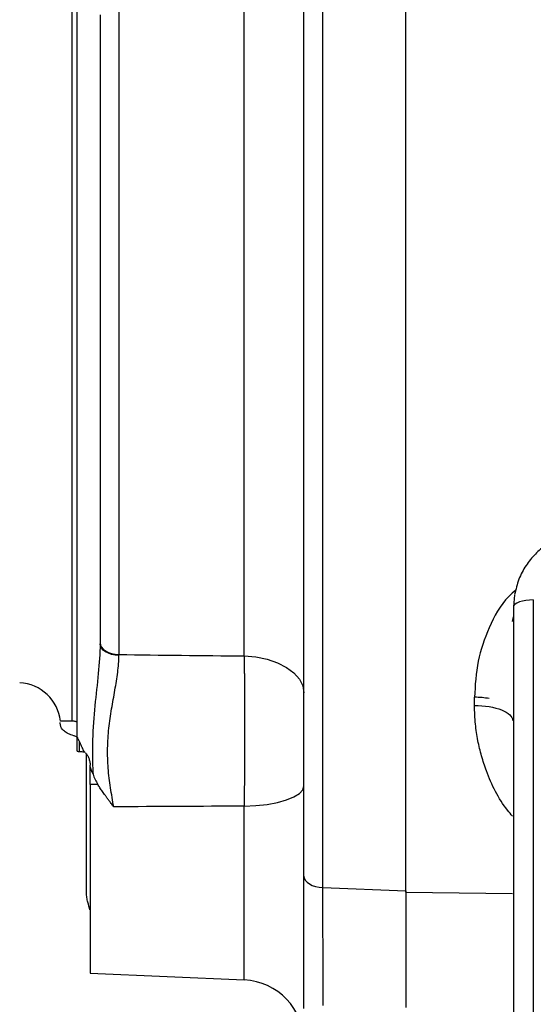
# Model space of a CAD drawing. Extents: x 0.3 to 33.9, y 0.2 to 21.7.
# Tile 4 of 20: x 6.6 to 8.2, y 10.5 to 13.5. Entities that reach past the tile are written whole.
import ezdxf

# ---------------------------------------------------------------- set-up
doc = ezdxf.new("R2010")
doc.units = 0
doc.header["$MEASUREMENT"] = 0
doc.layers.get('0').update_dxf_attribs({"linetype": 'CONTINUOUS'})
doc.layers.add('SLD-0', color=7, linetype='CONTINUOUS')
doc.styles.add('SLDTEXTSTYLE1', font='TXT', dxfattribs={"width": 0.605})
doc.dimstyles.new('SLDDIMSTYLE0', dxfattribs={"dimtxt": 0.222453, "dimasz": 0.13, "dimexe": 0, "dimexo": 0.0625, "dimgap": 0.055613, "dimtad": 0, "dimtih": 1, "dimtoh": 1, "dimrnd": 1e-09, "dimzin": 12, "dimtxsty": 'SLDTEXTSTYLE1', "dimsah": 1, "dimcen": 0.09, "dimazin": 3, "dimtfac": 1, "dimtofl": 0, "dimtmove": 0, "dimatfit": 3, "dimtolj": 1, "dimtzin": 12})
doc.dimstyles.new('SLDDIMSTYLE1', dxfattribs={"dimtxt": 0.222453, "dimasz": 0.13, "dimexe": 0, "dimexo": 0.0625, "dimgap": 0.055613, "dimtad": 0, "dimtih": 1, "dimtoh": 1, "dimrnd": 1e-09, "dimzin": 4, "dimtxsty": 'SLDTEXTSTYLE1', "dimsah": 1, "dimcen": 0.09, "dimazin": 3, "dimtfac": 1, "dimtofl": 0, "dimtmove": 0, "dimatfit": 3, "dimtolj": 1, "dimtzin": 12})

# ---------------------------------------------------------------- blocks, each defined once
blk = doc.blocks.new('_D_1')
at = {"layer": 'SLD-0'}
for p, q in [((10, 15.6478), (3.123, 15.6478)), ((3.248, 15.6478), (3.248, 11.7404)), ((2.9297, 11.3839), (2.8788, 11.3839)), ((2.8788, 11.3839), (2.8788, 11.0423)), ((3.5663, 11.3839), (3.6172, 11.3839)), ((3.6172, 11.3839), (3.6172, 11.0423)), ((2.8788, 11.0423), (2.9297, 11.0423)), ((3.6172, 11.0423), (3.5663, 11.0423)), ((3.248, 7.1032), (3.248, 10.9914)), ((8.7337, 7.1032), (3.123, 7.1032))]:
    blk.add_line(p, q, dxfattribs=at)
for points in [[(3.248, 15.6478), (3.228, 15.5178), (3.268, 15.5178)], [(3.248, 7.1032), (3.268, 7.2332), (3.228, 7.2332)]]:
    blk.add_solid(points, dxfattribs=at)
at = {"layer": 'SLD-0', "char_height": 0.22917, "attachment_point": 1, "style": 'SLDTEXTSTYLE1'}
for s, insert in [('8.54', (2.9509, 11.7303)), ('217', (2.9934, 11.3377))]:
    blk.add_mtext(s, dxfattribs=dict(at, insert=insert))
blk = doc.blocks.new('_D_2')
at = {"layer": 'SLD-0'}
for p, q in [((10, 15.6478), (4.3041, 15.6478)), ((4.4291, 15.6478), (4.4291, 12.6762)), ((3.9835, 12.3197), (3.9326, 12.3197)), ((3.9326, 12.3197), (3.9326, 11.9781)), ((4.8747, 12.3197), (4.9256, 12.3197)), ((4.9256, 12.3197), (4.9256, 11.9781)), ((3.9326, 11.9781), (3.9835, 11.9781)), ((4.9256, 11.9781), (4.8747, 11.9781)), ((4.4291, 8.3432), (4.4291, 11.9272)), ((7.56, 8.3432), (4.3041, 8.3432))]:
    blk.add_line(p, q, dxfattribs=at)
for points in [[(4.4291, 15.6478), (4.4091, 15.5178), (4.4491, 15.5178)], [(4.4291, 8.3432), (4.4491, 8.4732), (4.4091, 8.4732)]]:
    blk.add_solid(points, dxfattribs=at)
at = {"layer": 'SLD-0', "char_height": 0.22917, "attachment_point": 1, "style": 'SLDTEXTSTYLE1'}
for s, insert in [('7.30', (4.132, 12.6661)), ('185.5', (4.0472, 12.2735))]:
    blk.add_mtext(s, dxfattribs=dict(at, insert=insert))
blk = doc.blocks.new('_D_3')
at = {"layer": 'SLD-0'}
for p, q in [((4.8671, 12.0532), (4.8671, 18.956)), ((10.05, 15.6978), (10.05, 18.956)), ((4.8671, 18.831), (6.8639, 18.831)), ((7.0039, 18.849), (6.953, 18.849)), ((6.953, 18.849), (6.953, 18.5074)), ((7.8951, 18.849), (7.9461, 18.849)), ((7.9461, 18.849), (7.9461, 18.5074)), ((10.05, 18.831), (8.0352, 18.831)), ((6.953, 18.5074), (7.0039, 18.5074)), ((7.9461, 18.5074), (7.8951, 18.5074))]:
    blk.add_line(p, q, dxfattribs=at)
for points in [[(4.8671, 18.831), (4.9971, 18.811), (4.9971, 18.851)], [(10.05, 18.831), (9.92, 18.851), (9.92, 18.811)]]:
    blk.add_solid(points, dxfattribs=at)
at = {"layer": 'SLD-0', "char_height": 0.22917, "attachment_point": 1, "style": 'SLDTEXTSTYLE1'}
for s, insert in [('5.18', (7.1525, 19.1954)), ('131.6', (7.0676, 18.8028))]:
    blk.add_mtext(s, dxfattribs=dict(at, insert=insert))

msp = doc.modelspace()

# ---------------------------------------------------------------- linework, layer by layer
at = {"color": 7, "linetype": 'CONTINUOUS'}
for p, q in [((7.7855, 10.86), (7.7855, 14.2756)), ((7.5328, 10.8701), (7.5328, 14.2655)), ((6.7855, 11.3275), (6.7855, 13.8081)), ((6.7705, 11.3752), (6.7705, 13.7604)), ((6.9128, 13.5578), (6.9128, 11.5778)), ((7.2937, 11.5734), (7.2937, 13.5622)), ((8.116, 11.7588), (8.113, 11.7223)), ((8.173, 11.7438), (8.173, 10.3434)), ((8.113, 11.7223), (8.113, 10.3219)), ((8.11, 11.678), (8.113, 11.6926)), ((6.8555, 11.6134), (6.8555, 11.6103)), ((7.9941, 11.4234), (7.9941, 11.4479)), ((6.7705, 11.3752), (6.7348, 11.3752)), ((6.7355, 11.3624), (6.7344, 11.3714)), ((6.8144, 10.854), (6.8144, 11.2749)), ((6.8255, 11.2376), (6.8255, 11.2415)), ((6.8485, 11.1831), (6.8255, 11.1826)), ((6.8255, 11.1826), (6.8255, 10.6091)), ((7.5328, 10.8701), (7.7855, 10.86)), ((6.8255, 10.6091), (7.2937, 10.5887))]:
    msp.add_line(p, q, dxfattribs=at)
at = {"color": 8, "linetype": 'CONTINUOUS'}
for p, q in [((7.2937, 10.5887), (7.2937, 11.1169)), ((7.7855, 10.8554), (8.11, 10.852))]:
    msp.add_line(p, q, dxfattribs=at)
at = {"color": 7, "linetype": 'CONTINUOUS', "flags": 128}
for points in [[(8.173, 11.7438), (8.1613, 11.7434), (8.15, 11.7422), (8.1396, 11.7402), (8.1305, 11.7375), (8.1231, 11.7343), (8.1175, 11.7305), (8.1141, 11.7265), (8.113, 11.7223)], [(6.8555, 11.6134), (6.8566, 11.6066), (6.8598, 11.6001), (6.865, 11.5941), (6.8721, 11.5888), (6.8808, 11.5843), (6.8907, 11.581), (6.9015, 11.5788), (6.9128, 11.5778)], [(6.9128, 11.575), (6.9015, 11.5759), (6.8907, 11.5781), (6.8808, 11.5815), (6.8721, 11.5859), (6.865, 11.5911), (6.8598, 11.5971), (6.8566, 11.6036), (6.8555, 11.6103)], [(7.2937, 11.5734), (7.3296, 11.5704), (7.3639, 11.5635), (7.3953, 11.5529), (7.4227, 11.5389), (7.4451, 11.5221), (7.4618, 11.5031), (7.472, 11.4826), (7.4755, 11.4613)], [(7.2937, 11.1169), (7.3296, 11.1185), (7.3639, 11.1223), (7.3953, 11.1281), (7.4227, 11.1358), (7.4451, 11.145), (7.4618, 11.1554), (7.472, 11.1666), (7.4755, 11.1783)], [(7.4755, 10.9041), (7.4766, 10.8977), (7.4798, 10.8914), (7.485, 10.8857), (7.4921, 10.8806), (7.5008, 10.8763), (7.5107, 10.8731), (7.5215, 10.871), (7.5328, 10.8701)]]:
    msp.add_lwpolyline(points, dxfattribs=at)
at = {"color": 7, "linetype": 'CONTINUOUS'}
for centre, radius, start in [((6.6055, 11.3617), 0.13, 5.9972), ((7.2855, 10.3989), 0.19, 0)]:
    msp.add_arc(centre, radius, start, 87.5, dxfattribs=at)
for points, knots in [([(7.7855, 10.8554), (7.7855, 10.9801), (7.7855, 11.1114), (7.7855, 11.3842), (7.7855, 11.5256), (7.7855, 11.8155), (7.7855, 11.9638), (7.7855, 12.2641), (7.7855, 12.4159), (7.7855, 12.7197), (7.7855, 12.8715), (7.7855, 13.1718), (7.7855, 13.3201), (7.7855, 13.61), (7.7855, 13.7514), (7.7855, 14.0242), (7.7855, 14.1555), (7.7855, 14.2802)], [0, 0, 0, 0, 0.125, 0.125, 0.25, 0.25, 0.375, 0.375, 0.5, 0.5, 0.625, 0.625, 0.75, 0.75, 0.875, 0.875, 1, 1, 1, 1]), ([(7.4755, 10.9041), (7.4755, 10.9139), (7.4755, 10.9333), (7.4755, 10.9629), (7.4755, 10.9926), (7.4755, 11.0225), (7.4755, 11.0527), (7.4755, 11.083), (7.4755, 11.1136), (7.4755, 11.1444), (7.4755, 11.1754), (7.4755, 11.2067), (7.4755, 11.2381), (7.4755, 11.3247), (7.4755, 11.4692), (7.4755, 11.6776), (7.4755, 11.8929), (7.4755, 12.1147), (7.4755, 12.3401), (7.4755, 12.5678), (7.4755, 12.7955), (7.4755, 13.0209), (7.4755, 13.2427), (7.4755, 13.458), (7.4755, 13.6664), (7.4755, 13.8187), (7.4755, 13.92), (7.4755, 13.9736), (7.4755, 14.0265), (7.4755, 14.0787), (7.4755, 14.1303), (7.4755, 14.1813), (7.4755, 14.2148), (7.4755, 14.2315)], [0, 0, 0, 0, 0.010013, 0.02002, 0.03002, 0.040016, 0.050009, 0.060001, 0.069993, 0.079987, 0.089983, 0.099984, 0.109991, 0.120006, 0.182091, 0.244182, 0.30775, 0.371324, 0.435659, 0.500001, 0.564336, 0.628678, 0.692245, 0.755819, 0.817905, 0.879996, 0.897157, 0.9143, 0.931432, 0.948561, 0.965694, 0.982837, 1, 1, 1, 1]), ([(6.8555, 13.5222), (6.8555, 13.2458), (6.8555, 12.9113), (6.8555, 12.2243), (6.8555, 11.8898), (6.8555, 11.6134)], [0, 0, 0, 0, 0.5, 0.5, 1, 1, 1, 1]), ([(8.363, 11.9597), (8.3433, 11.9585), (8.3159, 11.9568), (8.277, 11.9458), (8.2452, 11.9329), (8.2102, 11.9117), (8.1776, 11.8836), (8.1493, 11.8483), (8.127, 11.8067), (8.1198, 11.7758), (8.1162, 11.7601)], [0, 0, 0, 0, 0.167506, 0.234543, 0.345955, 0.462128, 0.587405, 0.719363, 0.857481, 1, 1, 1, 1]), ([(6.8555, 11.6103), (6.8555, 11.5815), (6.8532, 11.5515), (6.8471, 11.4887), (6.8432, 11.4557), (6.8366, 11.3886), (6.8339, 11.3543), (6.8322, 11.3014), (6.832, 11.2836), (6.8325, 11.2486), (6.8331, 11.2312), (6.8341, 11.214)], [0, 0, 0, 0, 0.25, 0.25, 0.5, 0.5, 0.75, 0.75, 0.875, 0.875, 1, 1, 1, 1]), ([(6.8971, 11.115), (6.8937, 11.1338), (6.8903, 11.1534), (6.8844, 11.1926), (6.8819, 11.2124), (6.8788, 11.2524), (6.8781, 11.2726), (6.8787, 11.3032), (6.8791, 11.3134), (6.8805, 11.3337), (6.8814, 11.3437), (6.8846, 11.3736), (6.8875, 11.3932), (6.8939, 11.4318), (6.8974, 11.451), (6.9039, 11.4882), (6.9069, 11.5062), (6.9113, 11.5414), (6.9128, 11.5584), (6.9128, 11.575)], [0, 0, 0, 0, 0.125, 0.125, 0.25, 0.25, 0.375, 0.375, 0.4375, 0.4375, 0.5, 0.5, 0.625, 0.625, 0.75, 0.75, 0.875, 0.875, 1, 1, 1, 1]), ([(7.2937, 11.5734), (7.2938, 11.5695), (7.2939, 11.5617), (7.294, 11.5497), (7.2941, 11.5375), (7.2942, 11.5251), (7.2943, 11.5126), (7.2944, 11.4998), (7.2945, 11.4869), (7.2945, 11.4739), (7.2946, 11.4608), (7.2946, 11.4476), (7.2947, 11.4343), (7.2947, 11.4209), (7.2948, 11.4075), (7.2948, 11.3941), (7.2948, 11.3806), (7.2948, 11.3672), (7.2948, 11.3498), (7.2948, 11.3282), (7.2948, 11.3022), (7.2947, 11.2758), (7.2946, 11.2492), (7.2945, 11.2225), (7.2943, 11.1957), (7.2942, 11.1692), (7.294, 11.1428), (7.2938, 11.1255), (7.2937, 11.1169)], [0, 0, 0, 0, 0.029981, 0.05996, 0.089921, 0.11985, 0.149734, 0.179557, 0.209305, 0.238965, 0.268523, 0.297965, 0.327278, 0.356449, 0.385465, 0.414315, 0.442986, 0.471467, 0.499747, 0.553389, 0.607715, 0.662645, 0.718097, 0.773982, 0.830211, 0.886687, 0.943316, 1, 1, 1, 1]), ([(6.7855, 11.3703), (6.7855, 11.3717), (6.784, 11.3729), (6.7785, 11.3747), (6.7745, 11.3752), (6.7705, 11.3752)], [0, 0, 0, 0, 0.5, 0.5, 1, 1, 1, 1]), ([(6.7755, 11.3309), (6.7694, 11.3326), (6.7641, 11.3348), (6.7546, 11.3397), (6.7504, 11.3424), (6.7435, 11.3479), (6.7407, 11.3508), (6.7368, 11.3563), (6.7357, 11.359), (6.7355, 11.3617)], [0, 0, 0, 0, 0.25, 0.25, 0.5, 0.5, 0.75, 0.75, 1, 1, 1, 1]), ([(6.7855, 11.3268), (6.7832, 11.328), (6.7802, 11.3296), (6.7765, 11.3306), (6.7755, 11.3309)], [0, 0, 0, 0, 0.728055, 1, 1, 1, 1]), ([(6.7927, 11.314), (6.7917, 11.3163), (6.7905, 11.3186), (6.7893, 11.3209), (6.7887, 11.322), (6.7881, 11.3231), (6.7875, 11.3243), (6.7868, 11.3254), (6.7862, 11.3264), (6.7855, 11.3275)], [0, 0, 0, 0, 0.0002012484, 0.0002012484, 0.0002012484, 0.0003022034, 0.0003022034, 0.0003022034, 0.0004033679, 0.0004033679, 0.0004033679, 0.0004033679]), ([(6.7855, 11.2843), (6.7855, 11.2889), (6.7855, 11.2936), (6.7855, 11.2984), (6.7855, 11.3032), (6.7855, 11.308), (6.7855, 11.3129), (6.7855, 11.3177), (6.7855, 11.3226), (6.7855, 11.3275)], [0, 0, 0, 0, 0.000375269, 0.000375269, 0.000375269, 0.000757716, 0.000757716, 0.000757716, 0.00114051, 0.00114051, 0.00114051, 0.00114051]), ([(6.8071, 11.2822), (6.8052, 11.2864), (6.8034, 11.2907), (6.8015, 11.2949), (6.8, 11.2981), (6.7986, 11.3013), (6.7971, 11.3045), (6.7957, 11.3076), (6.7942, 11.3108), (6.7927, 11.314)], [0, 0, 0, 0, 0.0003699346, 0.0003699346, 0.0003699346, 0.0006461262, 0.0006461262, 0.0006461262, 0.0009224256, 0.0009224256, 0.0009224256, 0.0009224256]), ([(6.7855, 11.2843), (6.7867, 11.284), (6.789, 11.2835), (6.7915, 11.2833), (6.7927, 11.2831)], [0, 0, 0, 0, 0.506579, 1, 1, 1, 1]), ([(6.7927, 11.2831), (6.7951, 11.283), (6.7975, 11.2828), (6.7999, 11.2827), (6.8023, 11.2825), (6.8047, 11.2824), (6.8071, 11.2822)], [0, 0, 0, 0, 0.0001829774, 0.0001829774, 0.0001829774, 0.0003659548, 0.0003659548, 0.0003659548, 0.0003659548]), ([(6.8105, 11.2795), (6.8129, 11.2775), (6.8149, 11.2749), (6.8184, 11.2692), (6.8199, 11.2661), (6.8224, 11.2596), (6.8234, 11.2561), (6.8249, 11.249), (6.8255, 11.2453), (6.8255, 11.2415)], [0, 0, 0, 0, 0.25, 0.25, 0.5, 0.5, 0.75, 0.75, 1, 1, 1, 1]), ([(6.8341, 11.214), (6.8327, 11.2178), (6.83, 11.2257), (6.827, 11.2336), (6.8255, 11.2376)], [0, 0, 0, 0, 0.492251, 1, 1, 1, 1]), ([(6.8971, 11.115), (6.8945, 11.1185), (6.8896, 11.125), (6.8827, 11.1342), (6.8768, 11.1421), (6.8703, 11.151), (6.8631, 11.1611), (6.8553, 11.1724), (6.8507, 11.1796), (6.8485, 11.1831)], [0, 0, 0, 0, 0.151176, 0.284868, 0.401109, 0.499932, 0.679671, 0.846301, 1, 1, 1, 1]), ([(7.4755, 10.5016), (7.4755, 10.5066), (7.4755, 10.5166), (7.4755, 10.5317), (7.4755, 10.5468), (7.4755, 10.5619), (7.4755, 10.5771), (7.4755, 10.5922), (7.4755, 10.6199), (7.4755, 10.6602), (7.4755, 10.7122), (7.4755, 10.7631), (7.4755, 10.8042), (7.4755, 10.8361), (7.4755, 10.8594), (7.4755, 10.8822), (7.4755, 10.8968), (7.4755, 10.9041)], [0, 0, 0, 0, 0.035897, 0.07173, 0.107525, 0.143308, 0.179105, 0.214943, 0.250847, 0.375846, 0.500883, 0.625621, 0.750397, 0.812862, 0.875192, 0.937525, 1, 1, 1, 1]), ([(7.5344, 10.5106), (7.5342, 10.5422), (7.5341, 10.5737), (7.5338, 10.6364), (7.5336, 10.6676), (7.5334, 10.7296), (7.5332, 10.7593), (7.533, 10.8165), (7.5329, 10.8439), (7.5328, 10.8701)], [0, 0, 0, 0, 0.25, 0.25, 0.5, 0.5, 0.75, 0.75, 1, 1, 1, 1]), ([(6.8246, 10.8019), (6.8233, 10.8087), (6.8204, 10.8165), (6.817, 10.8297), (6.816, 10.8344), (6.8147, 10.844), (6.8144, 10.849), (6.8144, 10.854)], [0, 0, 0, 0, 0.5, 0.5, 0.75, 0.75, 1, 1, 1, 1]), ([(7.7855, 10.86), (7.7855, 10.8344), (7.7855, 10.8075), (7.7855, 10.7653), (7.7855, 10.751), (7.7855, 10.7217), (7.7855, 10.7066), (7.7855, 10.6613), (7.7855, 10.6309), (7.7855, 10.5847), (7.7855, 10.5693), (7.7855, 10.5382), (7.7855, 10.5226), (7.7855, 10.5072)], [0, 0, 0, 0, 0.25, 0.25, 0.375, 0.375, 0.5, 0.5, 0.75, 0.75, 0.875, 0.875, 1, 1, 1, 1]), ([(7.7855, 10.8554), (7.7855, 10.8515), (7.7855, 10.8437), (7.7855, 10.8317), (7.7855, 10.8195), (7.7855, 10.8071), (7.7855, 10.7945), (7.7855, 10.7817), (7.7855, 10.7688), (7.7855, 10.7557), (7.7855, 10.7425), (7.7855, 10.7291), (7.7855, 10.7156), (7.7855, 10.702), (7.7855, 10.6882), (7.7855, 10.6744), (7.7855, 10.6605), (7.7855, 10.6465), (7.7855, 10.6325), (7.7855, 10.6184), (7.7855, 10.6042), (7.7855, 10.5901), (7.7855, 10.5759), (7.7855, 10.5617), (7.7855, 10.5475), (7.7855, 10.5334), (7.7855, 10.5192), (7.7855, 10.5099), (7.7855, 10.5052)], [0, 0, 0, 0, 0.038464, 0.076927, 0.115391, 0.153855, 0.19232, 0.230785, 0.26925, 0.307713, 0.346176, 0.384637, 0.423097, 0.461555, 0.500012, 0.538469, 0.576927, 0.615385, 0.653846, 0.692307, 0.730769, 0.769232, 0.807695, 0.846157, 0.884619, 0.92308, 0.96154, 1, 1, 1, 1])]:
    msp.add_open_spline(points, degree=3, knots=knots, dxfattribs=at)
at = {"color": 8, "linetype": 'CONTINUOUS'}
for points, knots in [([(8.12, 11.7737), (8.1127, 11.7675), (8.0762, 11.7365), (8.0368, 11.6607), (7.9998, 11.5567), (7.9961, 11.4847), (7.9941, 11.4479)], [0, 0, 0, 0, 0.078328, 0.387224, 0.686651, 1, 1, 1, 1]), ([(8.11, 11.0866), (8.1048, 11.0926), (8.0693, 11.1331), (8.0394, 11.1964), (8.015, 11.2693), (8.0038, 11.3167), (7.9957, 11.3681), (7.9947, 11.4043), (7.9941, 11.4234)], [0, 0, 0, 0, 0.064471, 0.439393, 0.571137, 0.703462, 0.843347, 1, 1, 1, 1])]:
    msp.add_open_spline(points, degree=3, knots=knots, dxfattribs=at)
at = {"color": 7, "linetype": 'CONTINUOUS'}
for points in [[(6.9128, 11.5778), (7.0398, 11.5763), (7.1668, 11.5748), (7.2937, 11.5734)], [(6.9128, 11.575), (6.9128, 11.576), (6.9128, 11.5769), (6.9128, 11.5778)], [(7.9941, 11.4234), (8.0248, 11.423), (8.0852, 11.4127), (8.11, 11.3894), (8.11, 11.3777)], [(6.7355, 11.3617), (6.7355, 11.3619), (6.7355, 11.3621), (6.7355, 11.3624)], [(6.7927, 11.2831), (6.7927, 11.2933), (6.7927, 11.3036), (6.7927, 11.314)], [(6.8105, 11.2795), (6.8094, 11.2804), (6.8082, 11.2813), (6.8071, 11.2822)], [(6.8255, 11.1826), (6.8255, 11.2004), (6.8255, 11.2187), (6.8255, 11.2376)], [(6.8341, 11.214), (6.8378, 11.2031), (6.8425, 11.1927), (6.8485, 11.1831)], [(7.2937, 11.1169), (7.1615, 11.1163), (7.0293, 11.1157), (6.8971, 11.115)]]:
    msp.add_open_spline(points, degree=3, dxfattribs=at)
at = {"color": 8, "linetype": 'CONTINUOUS'}
msp.add_open_spline([(8.0387, 11.444), (8.0247, 11.4463), (8.0095, 11.4477), (7.9941, 11.4479)], degree=3, dxfattribs=at)

# ---------------------------------------------------------------- dimensions: what is measured, and where the dimension line sits
at = {"layer": 'SLD-0'}
for base, p1, p2, angle, dimstyle, picture, middle in [((10.05, 18.831), (4.8671, 12.0032), (10.05, 15.6478), 360, 'SLDDIMSTYLE0', '_D_3', (7.4495, 18.831)), ((3.248, 7.1032), (10.05, 15.6478), (8.7837, 7.1032), 90, 'SLDDIMSTYLE0', '_D_1', (3.248, 11.3659)), ((4.4291, 8.3432), (10.05, 15.6478), (7.61, 8.3432), 90, 'SLDDIMSTYLE1', '_D_2', (4.4291, 12.3017))]:
    dim = msp.add_linear_dim(base=base, p1=p1, p2=p2, angle=angle, dimstyle=dimstyle, dxfattribs=at)
    dim.commit()
    dim.dimension.update_dxf_attribs({"geometry": picture, "text_midpoint": middle, "dimtype": 160})

doc.saveas('drawing.dxf')
